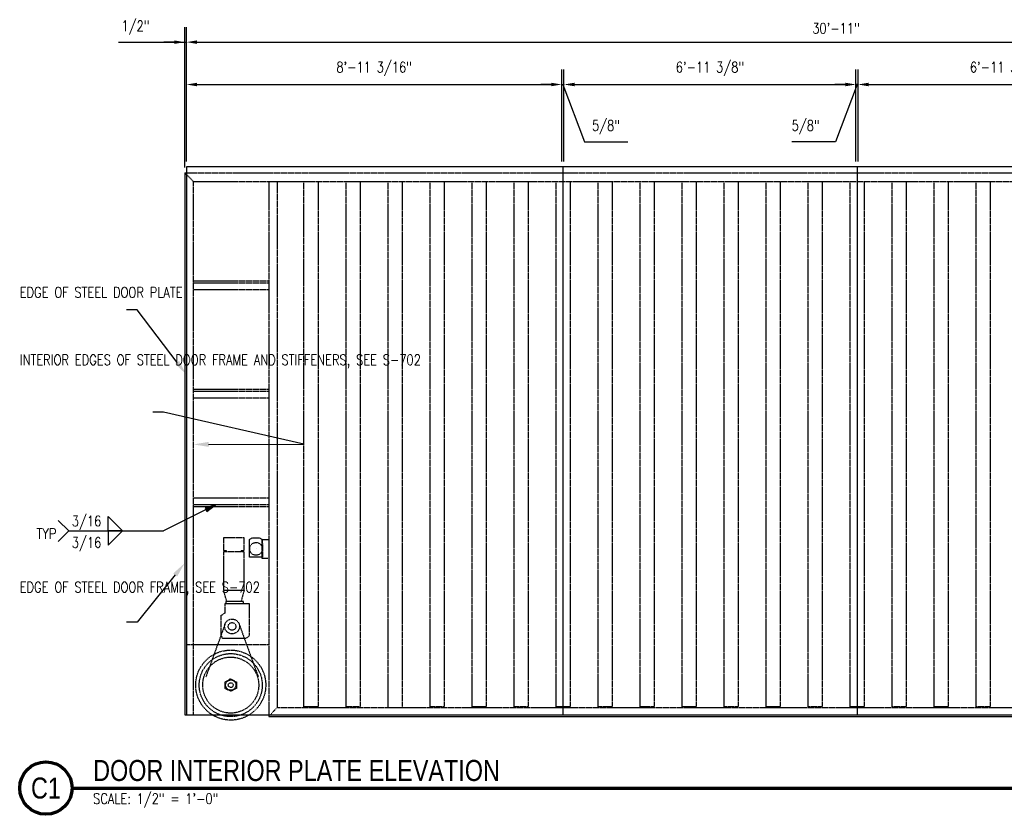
# Model space of a CAD drawing. Header units: inches. Extents: x 42 to 2941, y 45 to 289.
# Tile 1 of 21: x 42 to 323, y 62 to 289. Entities that reach past the tile are written whole.
import ezdxf
from ezdxf import colors
from ezdxf.entities.mleader import LeaderData, LeaderLine
from ezdxf.enums import TextEntityAlignment as Align
from ezdxf.math import Vec2, Vec3

# ---------------------------------------------------------------- set-up
doc = ezdxf.new("R2010")
doc.units = ezdxf.units.IN
doc.header["$MEASUREMENT"] = 0
doc.linetypes.add('Hidden 3_32_', pattern=[0.140625, 0.09375, -0.046875])
for name, color, linetype in [('A-DETL', 3, 'Continuous'), ('A-DETL-HDLN', 1, 'Hidden 3_32_'), ('G-ANNO-TEXT', 2, 'Continuous'), ('S-ANNO-DIMS', 1, 'Continuous'), ('S-ANNO-NOTE', 2, 'Continuous'), ('S-ANNO-SYMB', 2, 'Continuous')]:
    doc.layers.add(name, color=color, linetype=linetype)
doc.styles.add('Annotative', font='romans.shx', dxfattribs={"width": 0.8, "height": 0.125})
doc.styles.add('Arial', font='romans.shx', dxfattribs={"width": 0.8})
doc.styles.add('TITLES', font='swiss.ttf', dxfattribs={"width": 0.8, "height": 0.25})
doc.dimstyles.new('Annotative', dxfattribs={"dimscale": 0, "dimtxt": 0.125, "dimasz": 0.125, "dimexe": 0.18, "dimexo": 0.0625, "dimgap": 0.09, "dimtad": 1, "dimdec": 3, "dimzin": 3, "dimdsep": 46, "dimlunit": 4, "dimtxsty": 'Annotative', "dimcen": 0.09, "dimclrt": 2, "dimazin": 2, "dimtfac": 1, "dimtdec": 3, "dimtmove": 1, "dimatfit": 3, "dimfxl": 1, "dimtfill": 1, "dimfrac": 2, "dimtolj": 1, "dimtzin": 0, "dimarcsym": 0})

# ---------------------------------------------------------------- blocks, each defined once
blk = doc.blocks.new('*D26')
at = {"layer": 'Defpoints', "color": 0, "transparency": 16777216}
for p in [(196.74, 270.01), (196.74, 267.81), (89.56, 246.53)]:
    blk.add_point(p, dxfattribs=at)
at = {"layer": 'S-ANNO-DIMS', "color": 0, "lineweight": -2, "transparency": 16777216}
for p, q in [((89.56, 248.03), (89.56, 274.33)), ((196.74, 269.31), (196.74, 274.33)), ((92.56, 270.01), (193.74, 270.01))]:
    blk.add_line(p, q, dxfattribs=at)
at = {"layer": 'S-ANNO-DIMS', "color": 0, "transparency": 16777216}
for points in [[(92.56, 270.51), (92.56, 269.51), (89.56, 270.01)], [(193.74, 270.51), (193.74, 269.51), (196.74, 270.01)]]:
    blk.add_solid(points, dxfattribs=at)
at = {"layer": 'S-ANNO-DIMS', "color": 2, "lineweight": -3, "transparency": 16777216, "insert": (143.15, 274.45), "char_height": 3, "width": 29.0206, "attachment_point": 5, "style": 'Annotative'}
blk.add_mtext('\\A1;8\'-11 3/16"', dxfattribs=at)
blk = doc.blocks.new('*D25')
at = {"layer": 'Defpoints', "color": 0, "transparency": 16777216}
for p in [(280.74, 270.01), (197.37, 267.81), (280.74, 267.81)]:
    blk.add_point(p, dxfattribs=at)
at = {"layer": 'S-ANNO-DIMS', "color": 0, "lineweight": -2, "transparency": 16777216}
for p, q in [((197.37, 269.31), (197.37, 274.33)), ((280.74, 269.31), (280.74, 274.33)), ((200.37, 270.01), (277.74, 270.01))]:
    blk.add_line(p, q, dxfattribs=at)
at = {"layer": 'S-ANNO-DIMS', "color": 0, "transparency": 16777216}
for points in [[(200.37, 270.51), (200.37, 269.51), (197.37, 270.01)], [(277.74, 270.51), (277.74, 269.51), (280.74, 270.01)]]:
    blk.add_solid(points, dxfattribs=at)
at = {"layer": 'S-ANNO-DIMS', "color": 2, "lineweight": -3, "transparency": 16777216, "insert": (239.06, 274.45), "char_height": 3, "width": 26.3073, "attachment_point": 5, "style": 'Annotative'}
blk.add_mtext('\\A1;6\'-11 3/8"', dxfattribs=at)
blk = doc.blocks.new('*D24')
at = {"layer": 'Defpoints', "color": 0, "transparency": 16777216}
for p in [(364.74, 270.01), (281.37, 267.81), (364.74, 267.81)]:
    blk.add_point(p, dxfattribs=at)
at = {"layer": 'S-ANNO-DIMS', "color": 0, "lineweight": -2, "transparency": 16777216}
for p, q in [((281.37, 269.31), (281.37, 274.33)), ((364.74, 269.31), (364.74, 274.33)), ((284.37, 270.01), (361.74, 270.01))]:
    blk.add_line(p, q, dxfattribs=at)
at = {"layer": 'S-ANNO-DIMS', "color": 0, "transparency": 16777216}
for points in [[(284.37, 270.51), (284.37, 269.51), (281.37, 270.01)], [(361.74, 270.51), (361.74, 269.51), (364.74, 270.01)]]:
    blk.add_solid(points, dxfattribs=at)
at = {"layer": 'S-ANNO-DIMS', "color": 2, "lineweight": -3, "transparency": 16777216, "insert": (323.06, 274.45), "char_height": 3, "width": 26.3073, "attachment_point": 5, "style": 'Annotative'}
blk.add_mtext('\\A1;6\'-11 3/8"', dxfattribs=at)
blk = doc.blocks.new('*D22')
at = {"layer": 'Defpoints', "color": 0, "transparency": 16777216}
for p in [(460.56, 282.1), (89.56, 246.53), (460.56, 246.53)]:
    blk.add_point(p, dxfattribs=at)
at = {"layer": 'S-ANNO-DIMS', "color": 0, "lineweight": -2, "transparency": 16777216}
for p, q in [((89.56, 248.03), (89.56, 286.42)), ((460.56, 248.03), (460.56, 286.42)), ((92.56, 282.1), (457.56, 282.1))]:
    blk.add_line(p, q, dxfattribs=at)
at = {"layer": 'S-ANNO-DIMS', "color": 0, "transparency": 16777216}
for points in [[(92.56, 282.6), (92.56, 281.6), (89.56, 282.1)], [(457.56, 282.6), (457.56, 281.6), (460.56, 282.1)]]:
    blk.add_solid(points, dxfattribs=at)
at = {"layer": 'S-ANNO-DIMS', "color": 2, "lineweight": -3, "transparency": 16777216, "insert": (275.06, 286.05), "char_height": 3, "width": 49.9603, "attachment_point": 5, "style": 'Annotative'}
blk.add_mtext('\\A1;30\'-11"', dxfattribs=at)
blk = doc.blocks.new('*D21')
at = {"layer": 'Defpoints', "color": 0, "transparency": 16777216}
for p in [(89.56, 282.1), (89.06, 244.78), (89.56, 246.53)]:
    blk.add_point(p, dxfattribs=at)
at = {"layer": 'S-ANNO-DIMS', "color": 0, "lineweight": -2, "transparency": 16777216}
for p, q in [((89.06, 246.28), (89.06, 286.42)), ((89.56, 248.03), (89.56, 286.42)), ((70.12, 282.1), (89.06, 282.1)), ((86.06, 282.1), (83.06, 282.1)), ((89.06, 282.1), (89.56, 282.1)), ((89.06, 282.1), (89.56, 282.1)), ((92.56, 282.1), (95.56, 282.1))]:
    blk.add_line(p, q, dxfattribs=at)
at = {"layer": 'S-ANNO-DIMS', "color": 0, "transparency": 16777216}
for points in [[(86.06, 282.6), (86.06, 281.6), (89.06, 282.1)], [(92.56, 282.6), (92.56, 281.6), (89.56, 282.1)]]:
    blk.add_solid(points, dxfattribs=at)
at = {"layer": 'S-ANNO-DIMS', "color": 2, "lineweight": -3, "transparency": 16777216, "insert": (70.98, 288.26), "char_height": 3, "width": 10.3814, "attachment_point": 1, "line_spacing_factor": 0.983083, "style": 'Annotative'}
blk.add_mtext('\\A1;1/2"', dxfattribs=at)
blk = doc.blocks.new('*D16')
at = {"layer": 'Defpoints', "color": 0, "transparency": 16777216}
for p in [(197.37, 270.01), (196.74, 246.53), (197.37, 246.53)]:
    blk.add_point(p, dxfattribs=at)
at = {"layer": 'S-ANNO-DIMS', "color": 0, "lineweight": -2, "transparency": 16777216}
for p, q in [((196.74, 248.03), (196.74, 274.33)), ((197.37, 248.03), (197.37, 274.33)), ((193.74, 270.01), (190.74, 270.01)), ((196.74, 270.01), (197.37, 270.01)), ((196.74, 270.01), (197.37, 270.01)), ((197.06, 270.01), (203.2, 253.66)), ((200.37, 270.01), (203.37, 270.01)), ((203.2, 253.66), (215.63, 253.66))]:
    blk.add_line(p, q, dxfattribs=at)
at = {"layer": 'S-ANNO-DIMS', "color": 0, "transparency": 16777216}
for points in [[(193.74, 270.51), (193.74, 269.51), (196.74, 270.01)], [(200.37, 270.51), (200.37, 269.51), (197.37, 270.01)]]:
    blk.add_solid(points, dxfattribs=at)
at = {"layer": 'S-ANNO-DIMS', "color": 2, "lineweight": -3, "transparency": 16777216, "insert": (205.36, 259.82), "char_height": 3, "width": 10.3814, "attachment_point": 1, "line_spacing_factor": 0.983083, "style": 'Annotative'}
blk.add_mtext('\\A1;5/8"', dxfattribs=at)
blk = doc.blocks.new('*D15')
at = {"layer": 'Defpoints', "color": 0, "transparency": 16777216}
for p in [(280.74, 270.01), (280.74, 246.53), (281.37, 246.53)]:
    blk.add_point(p, dxfattribs=at)
at = {"layer": 'S-ANNO-DIMS', "color": 0, "lineweight": -2, "transparency": 16777216}
for p, q in [((280.74, 248.03), (280.74, 274.33)), ((281.37, 248.03), (281.37, 274.33)), ((277.74, 270.01), (274.74, 270.01)), ((281.06, 270.01), (274.91, 253.66)), ((281.37, 270.01), (280.74, 270.01)), ((281.37, 270.01), (280.74, 270.01)), ((284.37, 270.01), (287.37, 270.01)), ((274.91, 253.66), (262.48, 253.66))]:
    blk.add_line(p, q, dxfattribs=at)
at = {"layer": 'S-ANNO-DIMS', "color": 0, "transparency": 16777216}
for points in [[(277.74, 270.51), (277.74, 269.51), (280.74, 270.01)], [(284.37, 270.51), (284.37, 269.51), (281.37, 270.01)]]:
    blk.add_solid(points, dxfattribs=at)
at = {"layer": 'S-ANNO-DIMS', "color": 2, "lineweight": -3, "transparency": 16777216, "insert": (262.37, 259.82), "char_height": 3, "width": 10.3814, "attachment_point": 1, "line_spacing_factor": 0.983083, "style": 'Annotative'}
blk.add_mtext('\\A1;5/8"', dxfattribs=at)
blk = doc.blocks.new('HDR-Si_Weld-Symbol - Both-1969896-DOOR INTERIOR PLATE ELEVATION')
at = {"layer": 'S-ANNO-NOTE'}
for p, q in [((-0.437, 0), (-0.563, 0.125)), ((0.031, 0.169), (0.2, 0)), ((0.031, 0), (0.031, 0.169)), ((-0.437, 0), (-0.563, -0.125)), ((-0.437, 0), (0.671, 0)), ((0.2, 0), (0.031, 0)), ((0.031, -0.169), (0.2, 0)), ((0.031, 0), (0.031, -0.169)), ((0.2, 0), (0.031, 0)), ((0.626, 0), (0.688, 0))]:
    blk.add_line(p, q, dxfattribs=at)
blk = doc.blocks.new('WELD3')
at = {"layer": 'S-ANNO-NOTE', "lineweight": -3}
blk.add_hatch(color=256, dxfattribs=at).paths.add_polyline_path([(14.84, 7.43), (11.94, 6.49), (12.44, 5.55)])
for p, q in [((14.84, 7.43), (0, 0)), ((14.84, 7.43), (11.94, 6.49)), ((11.94, 6.49), (12.44, 5.55)), ((12.44, 5.55), (14.84, 7.43))]:
    blk.add_line(p, q, dxfattribs=at)
at = {"layer": 'S-ANNO-NOTE', "lineweight": -3, "xscale": 24, "yscale": 24, "zscale": 24}
blk.add_blockref('HDR-Si_Weld-Symbol - Both-1969896-DOOR INTERIOR PLATE ELEVATION', (-16.52, 0), dxfattribs=at)
at = {"layer": 'S-ANNO-NOTE', "lineweight": -3, "char_height": 3, "line_spacing_factor": 0.981704, "style": 'Annotative'}
for s, insert, width, attachment_point in [('\\pxqc,t3.2,6.4,9.6,12.8,16,19.2,22.4,25.6,28.8,32,35.2,38.4,41.6,44.8,48,51.2,54.4,57.6,60.8,64,67.2,70.4,73.6,76.8,80,83.2,86.4,89.6,92.8,96,99.2,102.4;{3/16}', (-21.93, 0.3), 9.9024, 8), ('\\pxqr,t3.2,6.4,9.6,12.8,16,19.2,22.4,25.6,28.8,32,35.2,38.4,41.6,44.8,48,51.2,54.4,57.6,60.8,64,67.2,70.4,73.6,76.8,80,83.2,86.4,89.6,92.8,96,99.2,102.4;{TYP}', (-30.54, -0.82), 6.5991, 6), ('\\pxqc,t3.2,6.4,9.6,12.8,16,19.2,22.4,25.6,28.8,32,35.2,38.4,41.6,44.8,48,51.2,54.4,57.6,60.8,64,67.2,70.4,73.6,76.8,80,83.2,86.4,89.6,92.8,96,99.2,102.4;{3/16}', (-21.93, -1.82), 9.9024, 2)]:
    blk.add_mtext(s, dxfattribs=dict(at, insert=insert, width=width, attachment_point=attachment_point))
blk = doc.blocks.new('*U5')
at = {"linetype": 'Continuous', "lineweight": 70}
blk.add_line((1.125, 0.625), (21.5, 0.625), dxfattribs=at)
at = {"lineweight": 70}
blk.add_circle((0.812, 0.625), 0.312, dxfattribs=at)
at = {"style": 'Arial'}
blk.add_attdef('DRAWING_AREA_TITLE', text='', height=0.187, dxfattribs=at).set_placement((1.374, 0.634), align=Align.BOTTOM_LEFT)
blk.add_attdef('X#', text='', height=0.187, dxfattribs=at).set_placement((0.812, 0.625), align=Align.MIDDLE_CENTER)
blk.add_attdef('SCALE:', text='', height=0.0938, dxfattribs=at).set_placement((1.374, 0.561), align=Align.TOP_LEFT)

msp = doc.modelspace()

# ---------------------------------------------------------------- linework, layer by layer
at = {"layer": 'A-DETL', "lineweight": -3}
for p, q in [((89.05521, 244.78073), (89.05521, 90.03073)), ((460.55521, 246.53073), (89.55521, 246.53073)), ((89.55521, 246.53073), (89.55521, 90.03073)), ((197.05521, 246.53073), (197.05521, 90.03073)), ((281.05521, 246.53073), (281.05521, 90.03073)), ((89.05521, 90.03073), (461.05521, 90.03073)), ((113.05521, 89.53073), (437.05521, 89.53073))]:
    msp.add_line(p, q, dxfattribs=at)
at = {"layer": 'A-DETL-HDLN', "lineweight": -3}
for p, q in [((89.05521, 244.78073), (461.05521, 244.78073)), ((91.55521, 242.28073), (89.05521, 244.78073)), ((91.55521, 90.03073), (91.55521, 242.28073)), ((91.55521, 242.28073), (458.55521, 242.28073)), ((113.05521, 242.28073), (113.05521, 89.53073)), ((115.55521, 92.0444), (115.55521, 242.28073)), ((123.11771, 92.28073), (123.11771, 242.28073)), ((127.11771, 242.28073), (127.11771, 92.28073)), ((135.11771, 92.28073), (135.11771, 242.28073)), ((139.11771, 242.28073), (139.11771, 92.28073)), ((147.11771, 92.28073), (147.11771, 242.28073)), ((151.11771, 242.28073), (151.11771, 92.28073)), ((159.11771, 92.28073), (159.11771, 242.28073)), ((163.11771, 242.28073), (163.11771, 92.28073)), ((171.11771, 92.28073), (171.11771, 242.28073)), ((175.11771, 242.28073), (175.11771, 92.28073)), ((183.11771, 92.28073), (183.11771, 242.28073)), ((187.11771, 242.28073), (187.11771, 92.28073)), ((195.11771, 92.28073), (195.11771, 242.28073)), ((199.11771, 242.28073), (199.11771, 92.28073)), ((207.11771, 92.28073), (207.11771, 242.28073)), ((211.11771, 242.28073), (211.11771, 92.28073)), ((219.11771, 92.28073), (219.11771, 242.28073)), ((223.11771, 242.28073), (223.11771, 92.28073)), ((231.11771, 92.28073), (231.11771, 242.28073)), ((235.11771, 242.28073), (235.11771, 92.28073)), ((243.11771, 92.28073), (243.11771, 242.28073)), ((247.11771, 242.28073), (247.11771, 92.28073)), ((255.11771, 92.28073), (255.11771, 242.28073)), ((259.11771, 242.28073), (259.11771, 92.28073)), ((267.11771, 92.28073), (267.11771, 242.28073)), ((271.11771, 242.28073), (271.11771, 92.28073)), ((279.11771, 92.28073), (279.11771, 242.28073)), ((283.11771, 242.28073), (283.11771, 92.28073)), ((291.11771, 92.28073), (291.11771, 242.28073)), ((295.11771, 242.28073), (295.11771, 92.28073)), ((303.11771, 92.28073), (303.11771, 242.28073)), ((307.11771, 242.28073), (307.11771, 92.28073)), ((315.11771, 92.28073), (315.11771, 242.28073)), ((319.11771, 242.28073), (319.11771, 92.28073)), ((113.05521, 213.86406), (91.55521, 213.86406)), ((91.55521, 213.36406), (113.05521, 213.36406)), ((113.05521, 211.36406), (91.55521, 211.36406)), ((113.05521, 182.9474), (91.55521, 182.9474)), ((91.55521, 182.4474), (113.05521, 182.4474)), ((113.05521, 180.4474), (91.55521, 180.4474)), ((91.55521, 152.03073), (113.05521, 152.03073)), ((113.05521, 150.03073), (91.55521, 150.03073)), ((91.55521, 149.53073), (113.05521, 149.53073)), ((105.99863, 140.60819), (100.1442, 140.60819)), ((100.1442, 140.60819), (100.1442, 136.91471)), ((105.99863, 136.91471), (105.99863, 140.60819)), ((107.54216, 140.11047), (108.39813, 140.56153)), ((107.54216, 135.00876), (107.54216, 140.11047)), ((108.39813, 140.56153), (110.39021, 140.56153)), ((110.39021, 140.56153), (111.21505, 140.11047)), ((111.21505, 140.11047), (111.23061, 135.00876)), ((111.21505, 140.11047), (113.03593, 140.11047)), ((111.21505, 134.69768), (111.21505, 140.11047)), ((113.03593, 140.11047), (113.03593, 134.69768)), ((100.1442, 136.91471), (100.85003, 136.91471)), ((106.0202, 136.57852), (100.1442, 136.57852)), ((100.1442, 136.57852), (100.1442, 125.61237)), ((100.85003, 136.91471), (100.85003, 136.57852)), ((105.21075, 136.57852), (105.21075, 136.91471)), ((105.21075, 136.91471), (105.99863, 136.91471)), ((106.0202, 125.61237), (106.0202, 136.57852)), ((111.23061, 135.00876), (107.54216, 135.00876)), ((113.03593, 134.69768), (111.21505, 134.69768)), ((101.06233, 122.37965), (100.1442, 125.61237)), ((100.1442, 125.61237), (106.0202, 125.61237)), ((106.0202, 125.61237), (105.13107, 122.37965)), ((100.58996, 119.10814), (100.58996, 121.79325)), ((100.58996, 121.79325), (107.47764, 121.79325)), ((105.87257, 122.37965), (100.80862, 122.37965)), ((100.80862, 122.37965), (100.80862, 121.79325)), ((105.87257, 121.79325), (105.87257, 122.37965)), ((107.47764, 121.79325), (107.47764, 112.59065)), ((99.49086, 118.47348), (100.58996, 119.10814)), ((99.49086, 112.61506), (99.49086, 118.47348)), ((100.58202, 115.9927), (95.07969, 100.80635)), ((104.57502, 115.9927), (110.07735, 100.80635)), ((99.88165, 111.83394), (99.49086, 112.61506)), ((107.47764, 112.59065), (106.54951, 111.83394)), ((113.05521, 110.03073), (89.53784, 110.03073)), ((89.53784, 110.03073), (89.53784, 90.03073)), ((106.54951, 111.83394), (99.88165, 111.83394)), ((100.56483, 99.43911), (102.1958, 100.34699)), ((100.56483, 97.56491), (100.56483, 99.43911)), ((102.1958, 100.34699), (103.8242, 99.43911)), ((103.8242, 99.43911), (103.8242, 97.56491)), ((102.17111, 96.75734), (100.56483, 97.56491)), ((103.8242, 97.56491), (102.17111, 96.75734)), ((115.55521, 92.26706), (113.05521, 89.53073)), ((434.55521, 92.0444), (115.55521, 92.0444)), ((127.11771, 92.28073), (123.11771, 92.28073)), ((139.11771, 92.28073), (135.11771, 92.28073)), ((163.11771, 92.28073), (159.11771, 92.28073)), ((175.11771, 92.28073), (171.11771, 92.28073)), ((187.11771, 92.28073), (183.11771, 92.28073)), ((199.11771, 92.28073), (195.11771, 92.28073)), ((211.11771, 92.28073), (207.11771, 92.28073)), ((223.11771, 92.28073), (219.11771, 92.28073)), ((235.11771, 92.28073), (231.11771, 92.28073)), ((247.11771, 92.28073), (243.11771, 92.28073)), ((259.11771, 92.28073), (255.11771, 92.28073)), ((271.11771, 92.28073), (267.11771, 92.28073)), ((283.11771, 92.28073), (279.11771, 92.28073)), ((295.11771, 92.28073), (291.11771, 92.28073)), ((307.11771, 92.28073), (303.11771, 92.28073)), ((319.11771, 92.28073), (315.11771, 92.28073))]:
    msp.add_line(p, q, dxfattribs=at)
for centre, radius in [((109.42529, 137.41963), 1.82212), ((109.44085, 137.43518), 0.011), ((102.57852, 115.26932), 2.12351), ((102.57852, 115.26932), 1.09618), ((102.1958, 98.51932), 10), ((102.1958, 98.51932), 9), ((102.1958, 98.51932), 8), ((102.1958, 98.51932), 1.46825), ((102.1958, 98.51932), 0.69157)]:
    msp.add_circle(centre, radius, dxfattribs=at)

# ---------------------------------------------------------------- block references
at = {"layer": 'G-ANNO-TEXT', "lineweight": -3}
msp.add_blockref('WELD3', (82.95928, 142.55937), dxfattribs=at)
at = {"layer": 'S-ANNO-SYMB', "lineweight": -3}
ref = msp.add_blockref('*U5', (29.92278, 54.12897), dxfattribs=dict(at, xscale=24.00000000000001, yscale=24.00000000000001, zscale=24.00000000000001))
ref.add_attrib('SCALE:', 'SCALE: 1/2" = 1\'-0"', dxfattribs={"layer": '0', "height": 3, "style": 'Annotative', "width": 0.796875}).set_placement((62.90587, 67.58301), align=Align.TOP_LEFT)
ref.add_attrib('DRAWING_AREA_TITLE', 'DOOR INTERIOR PLATE ELEVATION', dxfattribs={"layer": '0', "height": 6, "style": 'TITLES', "width": 0.796875}).set_placement((62.90587, 69.34274), align=Align.BOTTOM_LEFT)
ref.add_attrib('X#', 'C1', dxfattribs={"layer": '0', "height": 6, "style": 'TITLES', "width": 0.796875}).set_placement((49.42278, 69.12897), align=Align.MIDDLE_CENTER)

# ---------------------------------------------------------------- dimensions: what is measured, and where the dimension line sits
at = {"layer": 'S-ANNO-DIMS', "lineweight": -3}
for base, p1, p2, picture, middle in [((89.55521, 282.10437), (89.05521, 244.78073), (89.55521, 246.53073), '*D21', (76.1661, 277.49835)), ((197.36771, 270.00658), (196.74271, 246.53073), (197.36771, 246.53073), '*D16', (205.36017, 253.65558))]:
    dim = msp.add_linear_dim(base=base, p1=p1, p2=p2, dimstyle='Annotative', override={"dimpost": '\\X', "dimtfill": 0}, dxfattribs=at)
    dim.commit()
    dim.dimension.update_dxf_attribs({"geometry": picture, "text_midpoint": middle, "dimtype": 160})
for base, p1, p2, override, picture, middle in [((460.55521, 282.10437), (89.55521, 246.53073), (460.55521, 246.53073), {"dimpost": '\\X', "dimtfill": 0}, '*D22', (275.05521, 286.05008)), ((196.74271, 270.00658), (89.55521, 246.53073), (196.74271, 267.8079), {"dimdec": 4, "dimpost": '\\X', "dimtfill": 0}, '*D26', (143.14896, 274.45229)), ((280.74271, 270.00658), (197.36771, 267.8079), (280.74271, 267.8079), {"dimpost": '\\X', "dimtfill": 0}, '*D25', (239.05521, 274.45229)), ((364.74271, 270.00658), (281.36771, 267.8079), (364.74271, 267.8079), {"dimpost": '\\X', "dimtfill": 0}, '*D24', (323.05521, 274.45229))]:
    dim = msp.add_linear_dim(base=base, p1=p1, p2=p2, dimstyle='Annotative', override=override, dxfattribs=at)
    dim.commit()
    dim.dimension.update_dxf_attribs({"geometry": picture, "text_midpoint": middle})
dim = msp.add_linear_dim(base=(280.74271, 270.00658), p1=(281.36771, 246.53073), p2=(280.74271, 246.53073), angle=180, dimstyle='Annotative', override={"dimpost": '\\X', "dimtfill": 0}, dxfattribs=at)
dim.commit()
dim.dimension.update_dxf_attribs({"geometry": '*D15', "text_midpoint": (272.75025, 253.65558), "dimtype": 160})

# ---------------------------------------------------------------- leaders
at = {"layer": 'G-ANNO-TEXT', "lineweight": -3}
ml = msp.add_multileader_mtext('Standard', dxfattribs=at)
ml.set_content('{\\C256;EDGE OF STEEL DOOR PLATE}', color=2, style='Annotative')
ml.set_leader_properties(color=1)
ml.build(insert=Vec2(0, 0))
ml.multileader.update_dxf_attribs({"text_right_attachment_type": 3, "dogleg_length": 0.125, "arrow_head_size": 4.32, "scale": 24})
ctx = ml.context
ctx.base_point, ctx.scale, ctx.char_height, ctx.arrow_head_size, ctx.landing_gap_size, ctx.plane_origin = Vec3(39.7628, 210.65901), 24, 3, 4.32, 2.16, Vec3(-7.44341, 166.19711)
ctx.right_attachment = 3
notes = []
notes.append((ctx, [(1, (1, 1, 0), (75.42566, 205.65901), (-1, 0), 3, [(0, [(89.50134, 187.2326)], 0, [])])]))
ctx.mtext.insert, ctx.mtext.width, ctx.mtext.flow_direction = Vec3(41.9228, 212.15901), 37.2190745, 5
ml = msp.add_multileader_mtext('Standard', dxfattribs=at)
ml.set_content('{\\C256;INTERIOR EDGES OF STEEL DOOR FRAME AND STIFFENERS, SEE S-702}', color=2, style='Annotative')
ml.set_leader_properties(color=1)
ml.build(insert=Vec2(0, 0))
ml.multileader.update_dxf_attribs({"text_right_attachment_type": 3, "dogleg_length": 0.125, "arrow_head_size": 4.32, "scale": 24})
ctx = ml.context
ctx.base_point, ctx.scale, ctx.char_height, ctx.arrow_head_size, ctx.landing_gap_size, ctx.plane_origin = Vec3(39.7628, 191.40544), 24, 3, 4.32, 2.16, Vec3(-7.44341, 150.50371)
ctx.right_attachment = 3
notes.append((ctx, [(1, (1, 1, 0), (82.96851, 176.40544), (-1, 0), 3, [(1, [(91.55521, 167.24754), (123.11771, 167.28073)], 0, [])])]))
ctx.mtext.insert, ctx.mtext.width, ctx.mtext.flow_direction = Vec3(41.9228, 192.90544), 37.2190745, 5
ml = msp.add_multileader_mtext('Standard', dxfattribs=at)
ml.set_content('{\\C256;EDGE OF STEEL DOOR FRAME, SEE S-702}', color=2, style='Annotative')
ml.set_leader_properties(color=1)
ml.build(insert=Vec2(0, 0))
ml.multileader.update_dxf_attribs({"text_right_attachment_type": 3, "dogleg_length": 0.125, "arrow_head_size": 4.32, "scale": 24})
ctx = ml.context
ctx.base_point, ctx.scale, ctx.char_height, ctx.arrow_head_size, ctx.landing_gap_size, ctx.plane_origin = Vec3(39.7628, 126.50632), 24, 3, 4.32, 2.16, Vec3(-7.44341, 52.48906)
ctx.right_attachment = 3
notes.append((ctx, [(1, (1, 1, 0), (75.42566, 116.50632), (-1, 0), 3, [(0, [(89.05521, 133.34047)], 0, [])])]))
ctx.mtext.insert, ctx.mtext.width, ctx.mtext.flow_direction = Vec3(41.9228, 128.00632), 32.2994564, 5
for ctx, leaders in notes:
    for number, flags, end, landing, length, lines in leaders:
        leader = LeaderData()
        leader.index, (leader.has_last_leader_line, leader.has_dogleg_vector, leader.attachment_direction) = number, flags
        leader.last_leader_point, leader.dogleg_vector, leader.dogleg_length = Vec3(end), Vec3(landing), length
        for number, points, colour, breaks in lines:
            line = LeaderLine()
            line.index, line.vertices, line.color, line.breaks = number, Vec3.list(points), colors.encode_raw_color(colour), breaks
            leader.lines.append(line)
        ctx.leaders.append(leader)

doc.saveas('drawing.dxf')
